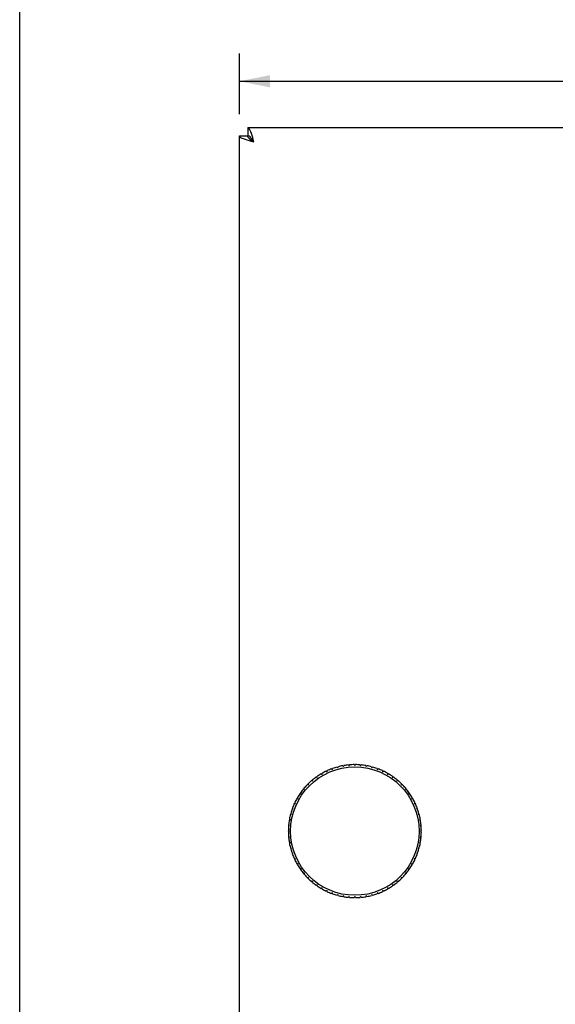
# Model space of a CAD drawing. Header units: inches. Extents: x 0 to 22.7, y 0 to 14.7.
# Tile 2 of 14: x 0 to 2.3, y 4.8 to 9. Entities that reach past the tile are written whole.
import ezdxf

# ---------------------------------------------------------------- set-up
doc = ezdxf.new("R2010")
doc.units = ezdxf.units.IN
doc.header["$LTSCALE"] = 1.246667
doc.header["$MEASUREMENT"] = 0
doc.layers.get('0').update_dxf_attribs({"linetype": 'CONTINUOUS'})
doc.styles.get("Standard").update_dxf_attribs({"font": 'txt', "width": 0.8})
doc.dimstyles.new('DIMSTYLE_1', dxfattribs={"dimtxt": 0.113333, "dimasz": 0.133333, "dimexe": 0.09, "dimexo": 0.07, "dimgap": 0.0425, "dimtad": 0, "dimtih": 1, "dimtoh": 1, "dimzin": 4, "dimdsep": 46, "dimtxsty": 'Standard', "dimblk": '_FILLED', "dimblk1": '_FILLED', "dimblk2": '_FILLED', "dimcen": 0.09, "dimadec": 0, "dimazin": 0, "dimtfac": 1, "dimtofl": 0, "dimtmove": 0, "dimatfit": 3, "dimldrblk": '_FILLED', "dimfxl": 0, "dimtolj": 1, "dimtzin": 4, "dimarcsym": 0})

# ---------------------------------------------------------------- blocks, each defined once
blk = doc.blocks.new('_FILLED')
at = {"color": 0, "linetype": 'ByBlock'}
blk.add_solid([(0, 0), (-1, 0.2), (-1, -0.2)], dxfattribs=at)
blk = doc.blocks.new('*D4')
at = {"color": 2, "linetype": 'Continuous'}
for p, q in [((0.9513, 8.6113), (0.9513, 8.8743)), ((8.3263, 8.6113), (8.3263, 8.8743)), ((0.9513, 8.7543), (4.4008, 8.7543)), ((8.3263, 8.7543), (4.8768, 8.7543))]:
    blk.add_line(p, q, dxfattribs=at)
at = {"color": 2, "linetype": 'Continuous', "xscale": 0.1333333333, "yscale": 0.1333333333, "zscale": 0.1333333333, "rotation": 180}
blk.add_blockref('_FILLED', (0.9513, 8.7543), dxfattribs=at)
at = {"color": 2, "linetype": 'Continuous', "xscale": 0.1333333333, "yscale": 0.1333333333, "zscale": 0.1333333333}
blk.add_blockref('_FILLED', (8.3263, 8.7543), dxfattribs=at)
at = {"color": 2, "linetype": 'Continuous', "insert": (4.6388, 8.811), "char_height": 0.11333, "width": 0.362667, "attachment_point": 2, "line_spacing_factor": 0.9}
blk.add_mtext('7.38', dxfattribs=at)

msp = doc.modelspace()

# ---------------------------------------------------------------- linework, layer by layer
at = {"color": 7, "linetype": 'Continuous'}
for p, q in [((0, 0), (0, 14.6667)), ((0.9873, 8.5539), (0.9873, 8.5179)), ((0.9513, 8.5179), (0.9873, 8.5179)), ((1.3095, 5.7526), (1.3095, 5.7576)), ((1.3273, 5.7669), (1.3314, 5.764)), ((1.3314, 5.764), (1.3319, 5.769)), ((1.3505, 5.7767), (1.3543, 5.7735)), ((1.3543, 5.7735), (1.3552, 5.7784)), ((1.3744, 5.7845), (1.3779, 5.7809)), ((1.3779, 5.7809), (1.3792, 5.7858)), ((1.3988, 5.7901), (1.402, 5.7863)), ((1.402, 5.7863), (1.4038, 5.791)), ((1.4237, 5.7936), (1.4266, 5.7895)), ((1.4266, 5.7895), (1.4287, 5.7941)), ((1.4488, 5.7949), (1.4513, 5.7906)), ((1.4513, 5.7906), (1.4538, 5.7949)), ((1.4739, 5.7941), (1.476, 5.7895)), ((1.476, 5.7895), (1.4789, 5.7936)), ((1.4989, 5.791), (1.5006, 5.7863)), ((1.5006, 5.7863), (1.5038, 5.7901)), ((1.5234, 5.7858), (1.5247, 5.7809)), ((1.5247, 5.7809), (1.5283, 5.7845)), ((1.5475, 5.7784), (1.5483, 5.7735)), ((1.5483, 5.7735), (1.5522, 5.7767)), ((1.5707, 5.769), (1.5712, 5.764)), ((1.5712, 5.764), (1.5753, 5.7669)), ((1.5931, 5.7576), (1.5931, 5.7526)), ((1.2643, 5.726), (1.269, 5.7242)), ((1.269, 5.7242), (1.2681, 5.7292)), ((1.2841, 5.7414), (1.2886, 5.7393)), ((1.2886, 5.7393), (1.2882, 5.7443)), ((1.3051, 5.7551), (1.3095, 5.7526)), ((1.5931, 5.7526), (1.5975, 5.7551)), ((1.6144, 5.7443), (1.614, 5.7393)), ((1.614, 5.7393), (1.6185, 5.7414)), ((1.6345, 5.7292), (1.6336, 5.7242)), ((1.6336, 5.7242), (1.6383, 5.726)), ((1.2189, 5.6696), (1.2168, 5.6742)), ((1.2291, 5.6901), (1.234, 5.6893)), ((1.234, 5.6893), (1.2323, 5.694)), ((1.2459, 5.7088), (1.2507, 5.7075)), ((1.2507, 5.7075), (1.2494, 5.7124)), ((1.6532, 5.7124), (1.6519, 5.7075)), ((1.6519, 5.7075), (1.6567, 5.7088)), ((1.6703, 5.694), (1.6686, 5.6893)), ((1.6686, 5.6893), (1.6735, 5.6901)), ((1.6858, 5.6742), (1.6837, 5.6696)), ((1.1942, 5.6268), (1.1914, 5.6309)), ((1.2006, 5.6488), (1.2056, 5.6488)), ((1.2056, 5.6488), (1.2031, 5.6531)), ((1.214, 5.6701), (1.2189, 5.6696)), ((1.6837, 5.6696), (1.6886, 5.6701)), ((1.6995, 5.6531), (1.697, 5.6488)), ((1.697, 5.6488), (1.702, 5.6488)), ((1.7113, 5.6309), (1.7084, 5.6268)), ((1.1798, 5.6031), (1.1848, 5.604)), ((1.1848, 5.604), (1.1815, 5.6078)), ((1.1892, 5.6264), (1.1942, 5.6268)), ((1.7084, 5.6268), (1.7134, 5.6264)), ((1.7211, 5.6078), (1.7179, 5.604)), ((1.7179, 5.604), (1.7228, 5.6031)), ((1.1673, 5.5545), (1.172, 5.5562)), ((1.172, 5.5562), (1.1681, 5.5594)), ((1.1725, 5.5791), (1.1773, 5.5804)), ((1.1773, 5.5804), (1.1738, 5.5839)), ((1.7288, 5.5839), (1.7253, 5.5804)), ((1.7253, 5.5804), (1.7301, 5.5791)), ((1.7345, 5.5594), (1.7307, 5.5562)), ((1.7307, 5.5562), (1.7354, 5.5545)), ((1.1676, 5.5069), (1.1633, 5.5094)), ((1.1633, 5.5044), (1.1676, 5.5069)), ((1.1642, 5.5296), (1.1687, 5.5317)), ((1.1687, 5.5317), (1.1646, 5.5345)), ((1.738, 5.5345), (1.7339, 5.5317)), ((1.7339, 5.5317), (1.7384, 5.5296)), ((1.7393, 5.5094), (1.735, 5.5069)), ((1.735, 5.5069), (1.7393, 5.5044)), ((1.1687, 5.4822), (1.1642, 5.4843)), ((1.1646, 5.4794), (1.1687, 5.4822)), ((1.172, 5.4577), (1.1673, 5.4594)), ((1.7354, 5.4594), (1.7307, 5.4577)), ((1.7384, 5.4843), (1.7339, 5.4822)), ((1.7339, 5.4822), (1.738, 5.4794)), ((1.1681, 5.4545), (1.172, 5.4577)), ((1.1773, 5.4335), (1.1725, 5.4348)), ((1.1738, 5.43), (1.1773, 5.4335)), ((1.7301, 5.4348), (1.7253, 5.4335)), ((1.7253, 5.4335), (1.7288, 5.43)), ((1.7307, 5.4577), (1.7345, 5.4545)), ((1.1848, 5.4099), (1.1798, 5.4108)), ((1.1815, 5.4061), (1.1848, 5.4099)), ((1.1942, 5.3871), (1.1892, 5.3875)), ((1.1914, 5.383), (1.1942, 5.3871)), ((1.7134, 5.3875), (1.7084, 5.3871)), ((1.7084, 5.3871), (1.7113, 5.383)), ((1.7228, 5.4108), (1.7179, 5.4099)), ((1.7179, 5.4099), (1.7211, 5.4061)), ((1.2056, 5.3651), (1.2006, 5.3651)), ((1.2031, 5.3608), (1.2056, 5.3651)), ((1.2189, 5.3442), (1.214, 5.3438)), ((1.2168, 5.3397), (1.2189, 5.3442)), ((1.6837, 5.3442), (1.6858, 5.3397)), ((1.6886, 5.3438), (1.6837, 5.3442)), ((1.697, 5.3651), (1.6995, 5.3608)), ((1.702, 5.3651), (1.697, 5.3651)), ((1.234, 5.3246), (1.2291, 5.3237)), ((1.2323, 5.3199), (1.234, 5.3246)), ((1.2507, 5.3064), (1.2459, 5.3051)), ((1.2494, 5.3015), (1.2507, 5.3064)), ((1.269, 5.2896), (1.2643, 5.2879)), ((1.2681, 5.2847), (1.269, 5.2896)), ((1.6336, 5.2896), (1.6345, 5.2847)), ((1.6383, 5.2879), (1.6336, 5.2896)), ((1.6519, 5.3064), (1.6532, 5.3015)), ((1.6567, 5.3051), (1.6519, 5.3064)), ((1.6686, 5.3246), (1.6703, 5.3199)), ((1.6735, 5.3237), (1.6686, 5.3246)), ((1.2886, 5.2746), (1.2841, 5.2725)), ((1.2882, 5.2696), (1.2886, 5.2746)), ((1.3095, 5.2613), (1.3051, 5.2588)), ((1.3095, 5.2563), (1.3095, 5.2613)), ((1.3314, 5.2499), (1.3273, 5.247)), ((1.3319, 5.2449), (1.3314, 5.2499)), ((1.5712, 5.2499), (1.5707, 5.2449)), ((1.5753, 5.247), (1.5712, 5.2499)), ((1.5931, 5.2613), (1.5931, 5.2563)), ((1.5975, 5.2588), (1.5931, 5.2613)), ((1.614, 5.2746), (1.6144, 5.2696)), ((1.6185, 5.2725), (1.614, 5.2746)), ((1.3543, 5.2404), (1.3505, 5.2372)), ((1.3552, 5.2355), (1.3543, 5.2404)), ((1.3779, 5.233), (1.3744, 5.2294)), ((1.3792, 5.2281), (1.3779, 5.233)), ((1.402, 5.2276), (1.3988, 5.2238)), ((1.4038, 5.2229), (1.402, 5.2276)), ((1.4266, 5.2244), (1.4237, 5.2203)), ((1.4287, 5.2198), (1.4266, 5.2244)), ((1.4513, 5.2233), (1.4488, 5.219)), ((1.4538, 5.219), (1.4513, 5.2233)), ((1.476, 5.2244), (1.4739, 5.2198)), ((1.4789, 5.2203), (1.476, 5.2244)), ((1.5006, 5.2276), (1.4989, 5.2229)), ((1.5038, 5.2238), (1.5006, 5.2276)), ((1.5247, 5.233), (1.5234, 5.2281)), ((1.5283, 5.2294), (1.5247, 5.233)), ((1.5483, 5.2404), (1.5475, 5.2355)), ((1.5522, 5.2372), (1.5483, 5.2404))]:
    msp.add_line(p, q, dxfattribs=at)
at = {"color": 3, "linetype": 'Continuous'}
for p, q in [((0.9873, 8.5539), (8.2903, 8.5539)), ((0.9513, 2.4959), (0.9513, 8.5179))]:
    msp.add_line(p, q, dxfattribs=at)
for points in [[(1.0089, 8.5104), (1.0062, 8.5196), (1.0035, 8.5281), (1.0008, 8.5355), (0.9981, 8.5418), (0.9954, 8.5471), (0.9927, 8.5509), (0.99, 8.5532), (0.9873, 8.5539)], [(0.9949, 8.4963), (0.9857, 8.4991), (0.9772, 8.5018), (0.9698, 8.5044), (0.9634, 8.5071), (0.9582, 8.5098), (0.9544, 8.5126), (0.9521, 8.5153), (0.9513, 8.5179)], [(1.0143, 8.4909), (1.0045, 8.4936), (0.9949, 8.4963)], [(1.0143, 8.4909), (1.0116, 8.5007), (1.0089, 8.5104)]]:
    msp.add_lwpolyline(points, dxfattribs=at)
at = {"color": 7, "linetype": 'Continuous'}
for points in [[(1.0143, 8.4909), (1.0109, 8.4962), (1.0076, 8.5013), (1.0042, 8.5059), (1.0008, 8.51), (0.9974, 8.5134), (0.9941, 8.5159), (0.9907, 8.5174), (0.9873, 8.5179)], [(1.0143, 8.4909), (1.009, 8.4943), (1.004, 8.4977), (0.9993, 8.5011), (0.9952, 8.5044), (0.9919, 8.5078), (0.9894, 8.5112), (0.9878, 8.5146), (0.9873, 8.5179)]]:
    msp.add_lwpolyline(points, dxfattribs=at)
msp.add_circle((1.4513, 5.5069), 0.278, dxfattribs=at)
for start, end in [(115.4974, 119.5026), (110.4974, 114.5026), (105.4974, 109.5026), (100.4974, 104.5026), (95.4974, 99.5026), (90.4974, 94.5026), (85.4974, 89.5026), (80.4974, 84.5026), (75.4974, 79.5026), (70.4974, 74.5026), (65.4974, 69.5026), (60.4974, 64.5026), (130.4974, 134.5026), (125.4974, 129.5026), (120.4974, 124.5026), (55.4974, 59.5026), (50.4974, 54.5026), (45.4974, 49.5026), (140.4974, 144.5026), (135.4974, 139.5026), (40.4974, 44.5026), (35.4974, 39.5026), (150.4974, 154.5026), (145.4974, 149.5026), (30.4974, 34.5026), (25.4974, 29.5026), (160.4974, 164.5026), (155.4974, 159.5026), (20.4974, 24.5026), (15.4974, 19.5026), (170.4974, 174.5026), (165.4974, 169.5026), (10.4974, 14.5026), (5.4974, 9.5026), (175.4974, 179.5026), (180.4974, 184.5026), (0.4974, 4.5026), (355.4974, 359.5026), (185.4974, 189.5026), (350.4974, 354.5026), (190.4974, 194.5026), (195.4974, 199.5026), (340.4974, 344.5026), (345.4974, 349.5026), (200.4974, 204.5026), (205.4974, 209.5026), (330.4974, 334.5026), (335.4974, 339.5026), (210.4974, 214.5026), (215.4974, 219.5026), (320.4974, 324.5026), (325.4974, 329.5026), (220.4974, 224.5026), (225.4974, 229.5026), (310.4974, 314.5026), (315.4974, 319.5026), (230.4974, 234.5026), (235.4974, 239.5026), (240.4974, 244.5026), (245.4974, 249.5026), (290.4974, 294.5026), (295.4974, 299.5026), (300.4974, 304.5026), (305.4974, 309.5026), (250.4974, 254.5026), (255.4974, 259.5026), (260.4974, 264.5026), (265.4974, 269.5026), (270.4974, 274.5026), (275.4974, 279.5026), (280.4974, 284.5026), (285.4974, 289.5026)]:
    msp.add_arc((1.4513, 5.5069), 0.288, start, end, dxfattribs=at)

# ---------------------------------------------------------------- dimensions: what is measured, and where the dimension line sits
at = {"color": 2, "linetype": 'Continuous'}
dim = msp.add_linear_dim(base=(0.9513057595, 8.7542941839), p1=(8.3263057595, 8.541278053), p2=(0.9513057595, 8.541278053), angle=180, dimstyle='DIMSTYLE_1', dxfattribs=at)
dim.commit()
dim.dimension.update_dxf_attribs({"geometry": '*D4', "text_midpoint": (4.6388057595, 8.7542941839), "dimtype": 160})

doc.saveas('drawing.dxf')
